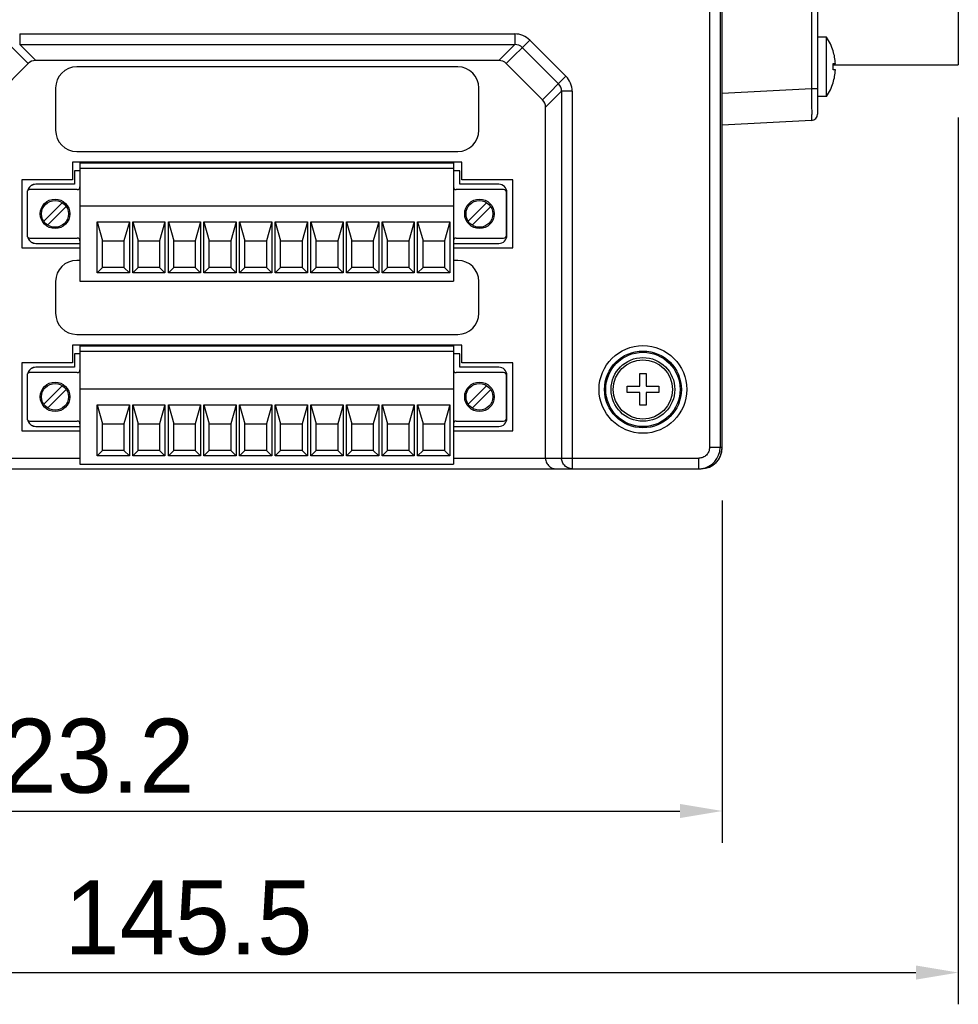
# Model space of a CAD drawing. Header units: millimetres. Extents: x 0 to 841, y 0 to 595.
# Tile 4 of 59: x 287 to 376, y 193 to 286. Entities that reach past the tile are written whole.
import ezdxf

# ---------------------------------------------------------------- set-up
doc = ezdxf.new("R2010")
doc.units = ezdxf.units.MM
doc.header["$LTSCALE"] = 65.395
doc.header["$PDMODE"] = 3
doc.header["$PDSIZE"] = 0.01
doc.layers.get('0').update_dxf_attribs({"linetype": 'CONTINUOUS'})
doc.layers.get('Defpoints').update_dxf_attribs({"linetype": 'CONTINUOUS'})
for name, color, linetype in [('395051010-SHAPE', 7, 'CONTINUOUS'), ('3D-TOPRH-WS-SHAPE', 7, 'CONTINUOUS'), ('BODY_CASE-WS-SHAPE', 7, 'CONTINUOUS'), ('ISO7045-M3X10-4_8-SHAPE', 7, 'CONTINUOUS'), ('SIDE_CASE-WS-RH-SHAPE', 7, 'CONTINUOUS'), ('SRC2A21-26S-SHAPE', 7, 'CONTINUOUS'), ('TB-35_10P_MOLEX395040010-SHAPE', 7, 'CONTINUOUS')]:
    doc.layers.add(name, color=color, linetype=linetype)
doc.styles.get("Standard").update_dxf_attribs({"font": 'GOTHIC.TTF'})
doc.dimstyles.new('WALL', dxfattribs={"dimtxt": 7, "dimasz": 4, "dimexe": 3, "dimexo": 5, "dimgap": 1.5, "dimtad": 1, "dimtoh": 1, "dimdsep": 46, "dimtxsty": 'Standard', "dimcen": 0, "dimadec": 0, "dimazin": 0, "dimtp": 0.001, "dimtm": 0.001, "dimtfac": 1, "dimtofl": 0, "dimtmove": 0, "dimatfit": 3, "dimfxl": 1, "dimtolj": 1, "dimarcsym": 0})

# ---------------------------------------------------------------- blocks, each defined once
blk = doc.blocks.new('*D1')
at = {"color": 0, "lineweight": -2, "transparency": 16777216}
for p, q in [((353.613, 240.305), (353.613, 207.948)), ((230.413, 239.305), (230.413, 207.948)), ((234.413, 210.948), (349.613, 210.948))]:
    blk.add_line(p, q, dxfattribs=at)
at = {"color": 0, "transparency": 16777216}
for points in [[(234.413, 211.615), (234.413, 210.281), (230.413, 210.948)], [(349.613, 211.615), (349.613, 210.281), (353.613, 210.948)]]:
    blk.add_solid(points, dxfattribs=at)
at = {"layer": 'Defpoints', "color": 0, "transparency": 16777216}
for p in [(353.613, 245.305), (230.413, 244.305), (353.613, 210.948)]:
    blk.add_point(p, dxfattribs=at)
at = {"color": 0, "transparency": 16777216, "insert": (292.013, 216.124), "char_height": 7, "attachment_point": 5}
blk.add_mtext('\\A1;123.2', dxfattribs=at)
blk = doc.blocks.new('*D11')
at = {"color": 0, "lineweight": -2, "transparency": 16777216}
for p, q in [((375.913, 276.505), (375.913, 192.674)), ((230.413, 224.031), (230.413, 192.674)), ((234.413, 195.674), (371.913, 195.674))]:
    blk.add_line(p, q, dxfattribs=at)
at = {"color": 0, "transparency": 16777216}
for points in [[(234.413, 196.341), (234.413, 195.007), (230.413, 195.674)], [(371.913, 196.341), (371.913, 195.007), (375.913, 195.674)]]:
    blk.add_solid(points, dxfattribs=at)
at = {"layer": 'Defpoints', "color": 0, "transparency": 16777216}
for p in [(375.913, 281.505), (230.413, 229.031), (375.913, 195.674)]:
    blk.add_point(p, dxfattribs=at)
at = {"color": 0, "transparency": 16777216, "insert": (303.163, 200.85), "char_height": 7, "attachment_point": 5}
blk.add_mtext('\\A1;145.5', dxfattribs=at)

msp = doc.modelspace()

# ---------------------------------------------------------------- linework, layer by layer
at = {"layer": '395051010-SHAPE', "color": 7, "linetype": 'Continuous'}
for p, q in [((292.414, 271.469), (292.414, 270.199)), ((292.909, 271.469), (292.414, 271.469)), ((328.812, 271.469), (328.215, 271.469)), ((328.812, 270.199), (328.812, 271.469)), ((292.414, 270.199), (288.731, 270.199)), ((332.495, 270.199), (328.812, 270.199)), ((333.257, 265.373), (333.257, 269.437)), ((288.731, 264.611), (292.909, 264.611)), ((328.215, 264.611), (332.495, 264.611)), ((292.414, 254.169), (292.414, 252.899)), ((292.909, 254.169), (292.414, 254.169)), ((328.812, 254.169), (328.215, 254.169)), ((328.812, 252.899), (328.812, 254.169)), ((292.414, 252.899), (288.731, 252.899)), ((332.495, 252.899), (328.812, 252.899)), ((333.257, 248.073), (333.257, 252.137)), ((288.731, 247.311), (292.909, 247.311)), ((328.215, 247.311), (332.495, 247.311))]:
    msp.add_line(p, q, dxfattribs=at)
for centre, start, end in [((288.731, 269.437), 90, 157.59746), ((332.495, 269.437), 0, 90), ((332.495, 265.373), 270, 0), ((288.731, 265.373), 202.4149, 270), ((288.731, 252.137), 90, 157.59746), ((332.495, 252.137), 0, 90), ((288.731, 248.073), 202.4149, 270), ((332.495, 248.073), 270, 0)]:
    msp.add_arc(centre, 0.762, start, end, dxfattribs=at)
at = {"layer": '3D-TOPRH-WS-SHAPE', "color": 7, "linetype": 'Continuous'}
for p, q in [((353.587, 245.305), (353.587, 360.281)), ((353.613, 245.305), (353.613, 360.305)), ((352.402, 360.095), (352.402, 245.305)), ((353.401, 360.095), (353.401, 245.305)), ((362.613, 311.578), (362.613, 276.832)), ((362.044, 309.182), (362.044, 279.228)), ((375.913, 307.105), (375.913, 281.505)), ((287.22, 284.416), (287.22, 283.417)), ((287.22, 284.416), (334.006, 284.416)), ((334.006, 284.416), (334.006, 283.417)), ((363.464, 284.105), (362.613, 284.105)), ((363.464, 278.505), (363.464, 284.105)), ((288.026, 281.613), (285.808, 283.831)), ((288.732, 281.905), (287.22, 283.417)), ((287.22, 283.417), (334.006, 283.417)), ((334.006, 283.417), (332.493, 281.905)), ((335.418, 283.831), (333.2, 281.613)), ((334.713, 283.126), (338.134, 279.705)), ((335.418, 283.831), (338.839, 280.41)), ((364.082, 282.805), (364.092, 282.805)), ((288.026, 281.613), (284.605, 278.192)), ((332.493, 281.905), (288.732, 281.905)), ((328.613, 281.305), (292.613, 281.305)), ((336.621, 278.192), (333.2, 281.613)), ((364.082, 281.605), (364.304, 281.605)), ((364.082, 281.505), (375.913, 281.505)), ((338.839, 280.41), (336.621, 278.192)), ((364.304, 281.005), (364.082, 281.005)), ((290.613, 279.305), (290.613, 275.305)), ((330.613, 275.305), (330.613, 279.305)), ((364.092, 279.805), (364.082, 279.805)), ((336.913, 277.485), (338.425, 278.998)), ((339.424, 278.998), (338.425, 278.998)), ((338.425, 278.998), (338.425, 244.305)), ((339.424, 278.998), (339.424, 243.305)), ((362.044, 279.228), (353.613, 278.786)), ((362.613, 279.228), (362.044, 279.228)), ((363.464, 278.505), (362.613, 278.505)), ((336.913, 244.305), (336.913, 277.485)), ((362.044, 276.232), (353.613, 275.79)), ((292.613, 273.305), (328.613, 273.305)), ((292.213, 272.305), (292.213, 270.605)), ((329.013, 272.305), (292.213, 272.305)), ((292.909, 272.231), (292.909, 261.055)), ((292.909, 272.231), (328.215, 272.231)), ((328.215, 272.231), (328.215, 261.055)), ((329.013, 270.605), (329.013, 272.305)), ((292.414, 271.469), (292.414, 270.199)), ((292.909, 271.469), (292.414, 271.469)), ((292.909, 271.723), (328.215, 271.723)), ((328.812, 271.469), (328.215, 271.469)), ((328.812, 270.199), (328.812, 271.469)), ((287.413, 270.605), (287.413, 264.205)), ((292.213, 270.605), (287.413, 270.605)), ((292.414, 270.199), (288.731, 270.199)), ((332.495, 270.199), (328.812, 270.199)), ((333.813, 270.605), (329.013, 270.605)), ((333.813, 264.205), (333.813, 270.605)), ((287.918, 269.437), (287.918, 265.373)), ((292.655, 269.691), (288.172, 269.691)), ((332.952, 269.691), (328.469, 269.691)), ((333.206, 265.373), (333.206, 269.437)), ((333.257, 265.373), (333.257, 269.437)), ((291.26, 268.464), (289.5, 266.705)), ((289.859, 266.345), (291.619, 268.105)), ((292.909, 268.167), (328.215, 268.167)), ((331.366, 268.464), (329.607, 266.705)), ((329.966, 266.345), (331.726, 268.105)), ((294.535, 266.643), (295.043, 264.865)), ((294.535, 261.817), (294.535, 266.643)), ((294.535, 266.643), (297.583, 266.643)), ((297.583, 266.643), (297.075, 264.865)), ((297.583, 266.643), (297.583, 261.817)), ((297.9, 261.817), (297.9, 266.643)), ((297.9, 266.643), (300.948, 266.643)), ((297.9, 266.643), (298.408, 264.865)), ((300.948, 266.643), (300.44, 264.865)), ((300.948, 266.643), (300.948, 261.817)), ((301.266, 261.817), (301.266, 266.643)), ((301.266, 266.643), (304.314, 266.643)), ((301.266, 266.643), (301.774, 264.865)), ((304.314, 266.643), (303.806, 264.865)), ((304.314, 266.643), (304.314, 261.817)), ((304.631, 266.643), (307.679, 266.643)), ((304.631, 266.643), (305.139, 264.865)), ((304.631, 261.817), (304.631, 266.643)), ((307.679, 266.643), (307.171, 264.865)), ((307.679, 266.643), (307.679, 261.817)), ((307.997, 266.643), (311.045, 266.643)), ((307.997, 266.643), (308.505, 264.865)), ((307.997, 261.817), (307.997, 266.643)), ((311.045, 266.643), (310.537, 264.865)), ((311.045, 266.643), (311.045, 261.817)), ((311.362, 266.643), (314.41, 266.643)), ((311.362, 261.817), (311.362, 266.643)), ((311.362, 266.643), (311.87, 264.865)), ((314.41, 266.643), (313.902, 264.865)), ((314.41, 266.643), (314.41, 261.817)), ((314.728, 266.643), (317.776, 266.643)), ((314.728, 261.817), (314.728, 266.643)), ((314.728, 266.643), (315.236, 264.865)), ((317.776, 266.643), (317.268, 264.865)), ((317.776, 266.643), (317.776, 261.817)), ((318.093, 266.643), (321.141, 266.643)), ((318.093, 266.643), (318.601, 264.865)), ((318.093, 261.817), (318.093, 266.643)), ((321.141, 266.643), (320.633, 264.865)), ((321.141, 266.643), (321.141, 261.817)), ((321.459, 266.643), (324.507, 266.643)), ((321.459, 266.643), (321.967, 264.865)), ((321.459, 261.817), (321.459, 266.643)), ((324.507, 266.643), (323.999, 264.865)), ((324.507, 266.643), (324.507, 261.817)), ((324.824, 266.643), (327.872, 266.643)), ((324.824, 261.817), (324.824, 266.643)), ((324.824, 266.643), (325.332, 264.865)), ((327.872, 266.643), (327.364, 264.865)), ((327.872, 266.643), (327.872, 261.817)), ((288.172, 265.119), (292.655, 265.119)), ((288.731, 264.611), (292.909, 264.611)), ((295.043, 262.325), (295.043, 264.865)), ((295.043, 264.865), (297.075, 264.865)), ((297.075, 264.865), (297.075, 262.325)), ((298.408, 262.325), (298.408, 264.865)), ((298.408, 264.865), (300.44, 264.865)), ((300.44, 264.865), (300.44, 262.325)), ((301.774, 262.325), (301.774, 264.865)), ((301.774, 264.865), (303.806, 264.865)), ((303.806, 264.865), (303.806, 262.325)), ((305.139, 264.865), (307.171, 264.865)), ((305.139, 262.325), (305.139, 264.865)), ((307.171, 264.865), (307.171, 262.325)), ((308.505, 264.865), (310.537, 264.865)), ((308.505, 262.325), (308.505, 264.865)), ((310.537, 264.865), (310.537, 262.325)), ((311.87, 264.865), (313.902, 264.865)), ((311.87, 262.325), (311.87, 264.865)), ((313.902, 264.865), (313.902, 262.325)), ((315.236, 264.865), (317.268, 264.865)), ((315.236, 262.325), (315.236, 264.865)), ((317.268, 264.865), (317.268, 262.325)), ((318.601, 264.865), (320.633, 264.865)), ((318.601, 262.325), (318.601, 264.865)), ((320.633, 264.865), (320.633, 262.325)), ((321.967, 264.865), (323.999, 264.865)), ((321.967, 262.325), (321.967, 264.865)), ((323.999, 264.865), (323.999, 262.325)), ((325.332, 264.865), (327.364, 264.865)), ((325.332, 262.325), (325.332, 264.865)), ((327.364, 264.865), (327.364, 262.325)), ((328.215, 264.611), (332.495, 264.611)), ((328.469, 265.119), (332.952, 265.119)), ((287.413, 264.205), (292.909, 264.205)), ((328.215, 264.205), (333.813, 264.205)), ((292.909, 263.005), (292.613, 263.005)), ((328.613, 263.005), (328.215, 263.005)), ((294.535, 261.817), (295.043, 262.325)), ((297.583, 261.817), (294.535, 261.817)), ((297.075, 262.325), (295.043, 262.325)), ((297.583, 261.817), (297.075, 262.325)), ((297.9, 261.817), (298.408, 262.325)), ((300.948, 261.817), (297.9, 261.817)), ((300.44, 262.325), (298.408, 262.325)), ((300.948, 261.817), (300.44, 262.325)), ((301.266, 261.817), (301.774, 262.325)), ((304.314, 261.817), (301.266, 261.817)), ((303.806, 262.325), (301.774, 262.325)), ((304.314, 261.817), (303.806, 262.325)), ((304.631, 261.817), (305.139, 262.325)), ((307.679, 261.817), (304.631, 261.817)), ((307.171, 262.325), (305.139, 262.325)), ((307.679, 261.817), (307.171, 262.325)), ((307.997, 261.817), (308.505, 262.325)), ((311.045, 261.817), (307.997, 261.817)), ((310.537, 262.325), (308.505, 262.325)), ((311.045, 261.817), (310.537, 262.325)), ((311.362, 261.817), (311.87, 262.325)), ((314.41, 261.817), (311.362, 261.817)), ((313.902, 262.325), (311.87, 262.325)), ((314.41, 261.817), (313.902, 262.325)), ((314.728, 261.817), (315.236, 262.325)), ((317.776, 261.817), (314.728, 261.817)), ((317.268, 262.325), (315.236, 262.325)), ((317.776, 261.817), (317.268, 262.325)), ((318.093, 261.817), (318.601, 262.325)), ((321.141, 261.817), (318.093, 261.817)), ((320.633, 262.325), (318.601, 262.325)), ((321.141, 261.817), (320.633, 262.325)), ((321.459, 261.817), (321.967, 262.325)), ((324.507, 261.817), (321.459, 261.817)), ((323.999, 262.325), (321.967, 262.325)), ((324.507, 261.817), (323.999, 262.325)), ((324.824, 261.817), (325.332, 262.325)), ((327.872, 261.817), (324.824, 261.817)), ((327.364, 262.325), (325.332, 262.325)), ((327.872, 261.817), (327.364, 262.325)), ((290.613, 261.005), (290.613, 258.005)), ((292.909, 261.055), (328.215, 261.055)), ((330.613, 258.005), (330.613, 261.005)), ((292.613, 256.005), (328.613, 256.005)), ((292.213, 255.005), (292.213, 253.305)), ((329.013, 255.005), (292.213, 255.005)), ((292.414, 254.169), (292.414, 252.899)), ((292.909, 254.169), (292.414, 254.169)), ((292.909, 254.931), (292.909, 243.755)), ((292.909, 254.931), (328.215, 254.931)), ((292.909, 254.423), (328.215, 254.423)), ((328.215, 254.931), (328.215, 243.755)), ((328.812, 254.169), (328.215, 254.169)), ((328.812, 252.899), (328.812, 254.169)), ((329.013, 253.305), (329.013, 255.005)), ((287.413, 253.305), (287.413, 246.905)), ((292.213, 253.305), (287.413, 253.305)), ((333.813, 253.305), (329.013, 253.305)), ((333.813, 246.905), (333.813, 253.305)), ((292.655, 252.391), (288.172, 252.391)), ((292.414, 252.899), (288.731, 252.899)), ((332.952, 252.391), (328.469, 252.391)), ((332.495, 252.899), (328.812, 252.899)), ((345.813, 252.305), (346.413, 252.305)), ((345.813, 251.105), (345.813, 252.305)), ((346.413, 252.305), (346.413, 251.105)), ((287.918, 252.137), (287.918, 248.073)), ((333.206, 248.073), (333.206, 252.137)), ((333.257, 248.073), (333.257, 252.137)), ((291.26, 251.164), (289.5, 249.405)), ((289.859, 249.045), (291.619, 250.805)), ((292.909, 250.867), (328.215, 250.867)), ((331.366, 251.164), (329.607, 249.405)), ((329.966, 249.045), (331.726, 250.805)), ((344.613, 251.105), (345.813, 251.105)), ((344.613, 250.505), (344.613, 251.105)), ((345.813, 250.505), (344.613, 250.505)), ((345.813, 249.305), (345.813, 250.505)), ((346.413, 251.105), (347.613, 251.105)), ((347.613, 250.505), (346.413, 250.505)), ((346.413, 250.505), (346.413, 249.305)), ((347.613, 251.105), (347.613, 250.505)), ((294.535, 249.343), (297.583, 249.343)), ((294.535, 249.343), (295.043, 247.565)), ((294.535, 244.517), (294.535, 249.343)), ((297.583, 249.343), (297.075, 247.565)), ((297.583, 249.343), (297.583, 244.517)), ((297.9, 249.343), (300.948, 249.343)), ((297.9, 249.343), (298.408, 247.565)), ((297.9, 244.517), (297.9, 249.343)), ((300.948, 249.343), (300.44, 247.565)), ((300.948, 249.343), (300.948, 244.517)), ((301.266, 249.343), (304.314, 249.343)), ((301.266, 244.517), (301.266, 249.343)), ((301.266, 249.343), (301.774, 247.565)), ((304.314, 249.343), (303.806, 247.565)), ((304.314, 249.343), (304.314, 244.517)), ((304.631, 249.343), (307.679, 249.343)), ((304.631, 249.343), (305.139, 247.565)), ((304.631, 244.517), (304.631, 249.343)), ((307.679, 249.343), (307.171, 247.565)), ((307.679, 249.343), (307.679, 244.517)), ((307.997, 249.343), (311.045, 249.343)), ((307.997, 249.343), (308.505, 247.565)), ((307.997, 244.517), (307.997, 249.343)), ((311.045, 249.343), (310.537, 247.565)), ((311.045, 249.343), (311.045, 244.517)), ((311.362, 249.343), (314.41, 249.343)), ((311.362, 249.343), (311.87, 247.565)), ((311.362, 244.517), (311.362, 249.343)), ((314.41, 249.343), (313.902, 247.565)), ((314.41, 249.343), (314.41, 244.517)), ((314.728, 249.343), (317.776, 249.343)), ((314.728, 244.517), (314.728, 249.343)), ((314.728, 249.343), (315.236, 247.565)), ((317.776, 249.343), (317.268, 247.565)), ((317.776, 249.343), (317.776, 244.517)), ((318.093, 249.343), (321.141, 249.343)), ((318.093, 249.343), (318.601, 247.565)), ((318.093, 244.517), (318.093, 249.343)), ((321.141, 249.343), (320.633, 247.565)), ((321.141, 249.343), (321.141, 244.517)), ((321.459, 249.343), (324.507, 249.343)), ((321.459, 249.343), (321.967, 247.565)), ((321.459, 244.517), (321.459, 249.343)), ((324.507, 249.343), (323.999, 247.565)), ((324.507, 249.343), (324.507, 244.517)), ((324.824, 249.343), (327.872, 249.343)), ((324.824, 249.343), (325.332, 247.565)), ((324.824, 244.517), (324.824, 249.343)), ((327.872, 249.343), (327.364, 247.565)), ((327.872, 249.343), (327.872, 244.517)), ((346.413, 249.305), (345.813, 249.305)), ((288.172, 247.819), (292.655, 247.819)), ((328.469, 247.819), (332.952, 247.819)), ((287.413, 246.905), (292.909, 246.905)), ((288.731, 247.311), (292.909, 247.311)), ((295.043, 247.565), (297.075, 247.565)), ((295.043, 245.025), (295.043, 247.565)), ((297.075, 247.565), (297.075, 245.025)), ((298.408, 247.565), (300.44, 247.565)), ((298.408, 245.025), (298.408, 247.565)), ((300.44, 247.565), (300.44, 245.025)), ((301.774, 247.565), (303.806, 247.565)), ((301.774, 245.025), (301.774, 247.565)), ((303.806, 247.565), (303.806, 245.025)), ((305.139, 247.565), (307.171, 247.565)), ((305.139, 245.025), (305.139, 247.565)), ((307.171, 247.565), (307.171, 245.025)), ((308.505, 247.565), (310.537, 247.565)), ((308.505, 245.025), (308.505, 247.565)), ((310.537, 247.565), (310.537, 245.025)), ((311.87, 247.565), (313.902, 247.565)), ((311.87, 245.025), (311.87, 247.565)), ((313.902, 247.565), (313.902, 245.025)), ((315.236, 247.565), (317.268, 247.565)), ((315.236, 245.025), (315.236, 247.565)), ((317.268, 247.565), (317.268, 245.025)), ((318.601, 247.565), (320.633, 247.565)), ((318.601, 245.025), (318.601, 247.565)), ((320.633, 247.565), (320.633, 245.025)), ((321.967, 247.565), (323.999, 247.565)), ((321.967, 245.025), (321.967, 247.565)), ((323.999, 247.565), (323.999, 245.025)), ((325.332, 247.565), (327.364, 247.565)), ((325.332, 245.025), (325.332, 247.565)), ((327.364, 247.565), (327.364, 245.025)), ((328.215, 247.311), (332.495, 247.311)), ((328.215, 246.905), (333.813, 246.905)), ((294.535, 244.517), (295.043, 245.025)), ((297.075, 245.025), (295.043, 245.025)), ((297.583, 244.517), (297.075, 245.025)), ((297.9, 244.517), (298.408, 245.025)), ((300.44, 245.025), (298.408, 245.025)), ((300.948, 244.517), (300.44, 245.025)), ((301.266, 244.517), (301.774, 245.025)), ((303.806, 245.025), (301.774, 245.025)), ((304.314, 244.517), (303.806, 245.025)), ((304.631, 244.517), (305.139, 245.025)), ((307.171, 245.025), (305.139, 245.025)), ((307.679, 244.517), (307.171, 245.025)), ((307.997, 244.517), (308.505, 245.025)), ((310.537, 245.025), (308.505, 245.025)), ((311.045, 244.517), (310.537, 245.025)), ((311.362, 244.517), (311.87, 245.025)), ((313.902, 245.025), (311.87, 245.025)), ((314.41, 244.517), (313.902, 245.025)), ((314.728, 244.517), (315.236, 245.025)), ((317.268, 245.025), (315.236, 245.025)), ((317.776, 244.517), (317.268, 245.025)), ((318.093, 244.517), (318.601, 245.025)), ((320.633, 245.025), (318.601, 245.025)), ((321.141, 244.517), (320.633, 245.025)), ((321.459, 244.517), (321.967, 245.025)), ((323.999, 245.025), (321.967, 245.025)), ((324.507, 244.517), (323.999, 245.025)), ((324.824, 244.517), (325.332, 245.025)), ((327.364, 245.025), (325.332, 245.025)), ((327.872, 244.517), (327.364, 245.025)), ((353.587, 245.305), (352.402, 245.305)), ((276.233, 244.305), (292.909, 244.305)), ((297.583, 244.517), (294.535, 244.517)), ((300.948, 244.517), (297.9, 244.517)), ((304.314, 244.517), (301.266, 244.517)), ((307.679, 244.517), (304.631, 244.517)), ((311.045, 244.517), (307.997, 244.517)), ((314.41, 244.517), (311.362, 244.517)), ((317.776, 244.517), (314.728, 244.517)), ((321.141, 244.517), (318.093, 244.517)), ((324.507, 244.517), (321.459, 244.517)), ((327.872, 244.517), (324.824, 244.517)), ((328.215, 244.305), (351.401, 244.305)), ((351.401, 243.305), (351.401, 244.305)), ((276.233, 243.305), (351.613, 243.305)), ((292.909, 243.755), (328.215, 243.755))]:
    msp.add_line(p, q, dxfattribs=at)
for centre, radius in [((290.56, 267.405), 1.397), ((290.56, 267.405), 1.27), ((330.666, 267.405), 1.397), ((330.666, 267.405), 1.27), ((346.113, 250.805), 4.144), ((346.113, 250.805), 3.631), ((346.113, 250.805), 3.513), ((346.113, 250.805), 3.013), ((346.113, 250.805), 2.8), ((290.56, 250.105), 1.397), ((290.56, 250.105), 1.27), ((330.666, 250.105), 1.397), ((330.666, 250.105), 1.27)]:
    msp.add_circle(centre, radius, dxfattribs=at)
for centre, radius, start, end in [((334.006, 282.418), 1.997, 45.01302, 90.01944), ((359.322, 281.305), 5, 17.4576, 34.0558), ((334.009, 282.421), 0.996, 45.03928, 90.21446), ((359.322, 281.305), 4.991, 3.44603, 17.49013), ((292.613, 279.305), 2, 90, 180), ((328.613, 279.305), 2, 0, 90), ((359.322, 281.305), 4.77, 356.39388, 3.60612), ((337.426, 278.998), 1.997, 359.98057, 44.98697), ((359.322, 281.305), 4.991, 342.50987, 356.55397), ((337.429, 279.001), 0.996, 359.78555, 44.96088), ((359.322, 281.305), 5, 325.9442, 342.5424), ((362.013, 276.832), 0.6, 273, 0), ((292.613, 275.305), 2, 180, 270), ((328.613, 275.305), 2, 270, 0), ((288.731, 269.437), 0.762, 90, 165.1877), ((332.495, 269.437), 0.762, 0, 90), ((288.172, 269.437), 0.254, 90, 180), ((292.655, 269.945), 0.254, 270, 0), ((328.469, 269.945), 0.254, 180, 270), ((332.952, 269.437), 0.254, 0, 90), ((288.172, 265.373), 0.254, 180, 270), ((332.495, 265.373), 0.762, 270, 0), ((332.952, 265.373), 0.254, 270, 0), ((288.731, 265.373), 0.762, 194.81448, 270), ((292.655, 264.865), 0.254, 0, 90), ((328.469, 264.865), 0.254, 90, 180), ((292.613, 261.005), 2, 90, 180), ((328.613, 261.005), 2, 0, 90), ((292.613, 258.005), 2, 180, 270), ((328.613, 258.005), 2, 270, 0), ((288.172, 252.137), 0.254, 90, 180), ((288.731, 252.137), 0.762, 90, 165.1877), ((292.655, 252.645), 0.254, 270, 0), ((328.469, 252.645), 0.254, 180, 270), ((332.495, 252.137), 0.762, 0, 90), ((332.952, 252.137), 0.254, 0, 90), ((288.172, 248.073), 0.254, 180, 270), ((288.731, 248.073), 0.762, 194.81448, 270), ((292.655, 247.565), 0.254, 0, 90), ((328.469, 247.565), 0.254, 90, 180), ((332.495, 248.073), 0.762, 270, 0), ((332.952, 248.073), 0.254, 270, 0), ((351.613, 245.305), 2, 270, 0), ((351.401, 245.305), 2, 277.20006, 0.00092), ((351.4, 245.307), 2.002, 270.01391, 277.21006)]:
    msp.add_arc(centre, radius, start, end, dxfattribs=at)
for centre, major_axis, ratio, start_param, end_param in [((288.735, 280.904), (-0.709, 0.709), 0.997265, -0.784029, 0), ((332.491, 280.904), (-0.709, -0.709), 0.997265, 3.141593, 3.925621), ((335.912, 277.483), (0.709, 0.709), 0.997265, -0.784029, 0), ((351.584, 245.305), (2.003, 0), 0.99863, -1.570796, 0)]:
    msp.add_ellipse(centre, major_axis=major_axis, ratio=ratio, start_param=start_param, end_param=end_param, dxfattribs=at)
for points, knots in [([(362.044, 279.228), (362.046, 279.033), (362.05, 278.651), (362.054, 278.097), (362.056, 277.658), (362.057, 277.334), (362.057, 277.117), (362.057, 276.92), (362.057, 276.746), (362.056, 276.595), (362.054, 276.47), (362.053, 276.382), (362.051, 276.325), (362.05, 276.292), (362.049, 276.268), (362.048, 276.248), (362.046, 276.24), (362.046, 276.232), (362.044, 276.232)], [0, 0, 0, 0, 0.195037, 0.382571, 0.555412, 0.634214, 0.70691, 0.772792, 0.831238, 0.881675, 0.923632, 0.956694, 0.969795, 0.980564, 0.988972, 0.995009, 0.998671, 1, 1, 1, 1]), ([(352.402, 245.305), (352.402, 245.175), (352.35, 244.912), (352.127, 244.579), (351.794, 244.357), (351.531, 244.305), (351.401, 244.305)], [0, 0, 0, 0, 0.24997, 0.499917, 0.749888, 1, 1, 1, 1]), ([(336.913, 244.305), (336.913, 244.154), (336.975, 243.868), (337.217, 243.538), (337.527, 243.346), (337.753, 243.305), (337.862, 243.305)], [0, 0, 0, 0, 0.297107, 0.55729, 0.786113, 1, 1, 1, 1]), ([(339.424, 243.305), (339.294, 243.305), (339.031, 243.357), (338.699, 243.58), (338.477, 243.912), (338.425, 244.175), (338.425, 244.305)], [0, 0, 0, 0, 0.249853, 0.499771, 0.749821, 1, 1, 1, 1])]:
    msp.add_open_spline(points, degree=3, knots=knots, dxfattribs=at)
at = {"layer": 'BODY_CASE-WS-SHAPE', "color": 7, "linetype": 'Continuous'}
for p, q in [((353.613, 245.305), (353.613, 360.305)), ((362.613, 311.578), (362.613, 276.832)), ((362.044, 309.182), (362.044, 279.228)), ((362.044, 279.228), (353.613, 278.786)), ((362.613, 279.228), (362.044, 279.228)), ((362.044, 276.232), (353.613, 275.79)), ((351.584, 243.305), (351.613, 243.305))]:
    msp.add_line(p, q, dxfattribs=at)
for centre, radius, start, end in [((362.013, 276.832), 0.6, 273, 360), ((351.613, 245.305), 2, 270, 0)]:
    msp.add_arc(centre, radius, start, end, dxfattribs=at)
msp.add_open_spline([(362.044, 279.228), (362.046, 279.033), (362.05, 278.651), (362.054, 278.097), (362.056, 277.658), (362.057, 277.334), (362.057, 277.117), (362.057, 276.92), (362.057, 276.746), (362.056, 276.595), (362.054, 276.47), (362.053, 276.382), (362.051, 276.325), (362.05, 276.292), (362.049, 276.268), (362.048, 276.248), (362.046, 276.24), (362.046, 276.232), (362.044, 276.232)], degree=3, knots=[0, 0, 0, 0, 0.195037, 0.382571, 0.555412, 0.634214, 0.70691, 0.772792, 0.831238, 0.881675, 0.923632, 0.956694, 0.969795, 0.980564, 0.988972, 0.995009, 0.998671, 1, 1, 1, 1], dxfattribs=at)
at = {"layer": 'ISO7045-M3X10-4_8-SHAPE', "color": 7, "linetype": 'Continuous'}
for p, q in [((363.464, 284.105), (362.613, 284.105)), ((363.464, 278.505), (363.464, 284.105)), ((364.082, 282.805), (364.092, 282.805)), ((364.082, 281.605), (364.304, 281.605)), ((364.304, 281.005), (364.082, 281.005)), ((364.092, 279.805), (364.082, 279.805)), ((363.464, 278.505), (362.613, 278.505)), ((345.813, 252.305), (346.413, 252.305)), ((345.813, 251.105), (345.813, 252.305)), ((346.413, 252.305), (346.413, 251.105)), ((344.613, 251.105), (345.813, 251.105)), ((344.613, 250.505), (344.613, 251.105)), ((345.813, 250.505), (344.613, 250.505)), ((345.813, 249.305), (345.813, 250.505)), ((346.413, 251.105), (347.613, 251.105)), ((347.613, 250.505), (346.413, 250.505)), ((346.413, 250.505), (346.413, 249.305)), ((347.613, 251.105), (347.613, 250.505)), ((346.413, 249.305), (345.813, 249.305))]:
    msp.add_line(p, q, dxfattribs=at)
msp.add_circle((346.113, 250.805), 2.8, dxfattribs=at)
for radius, start, end in [(5, 17.4576, 34.0558), (4.991, 3.44603, 17.49013), (4.77, 356.39388, 3.60612), (4.991, 342.50987, 356.55397), (5, 325.9442, 342.5424)]:
    msp.add_arc((359.322, 281.305), radius, start, end, dxfattribs=at)
at = {"layer": 'SIDE_CASE-WS-RH-SHAPE', "color": 7, "linetype": 'Continuous'}
for p, q in [((353.587, 245.305), (353.587, 360.281)), ((352.402, 360.095), (352.402, 245.305)), ((353.401, 360.095), (353.401, 245.305)), ((287.22, 284.416), (287.22, 283.417)), ((287.22, 284.416), (334.006, 284.416)), ((334.006, 284.416), (334.006, 283.417)), ((288.026, 281.613), (285.808, 283.831)), ((288.732, 281.905), (287.22, 283.417)), ((287.22, 283.417), (334.006, 283.417)), ((334.006, 283.417), (332.493, 281.905)), ((335.418, 283.831), (333.2, 281.613)), ((334.713, 283.126), (338.134, 279.705)), ((335.418, 283.831), (338.839, 280.41)), ((288.026, 281.613), (284.605, 278.192)), ((332.493, 281.905), (288.732, 281.905)), ((328.613, 281.305), (292.613, 281.305)), ((336.621, 278.192), (333.2, 281.613)), ((338.839, 280.41), (336.621, 278.192)), ((290.613, 279.305), (290.613, 275.305)), ((330.613, 275.305), (330.613, 279.305)), ((336.913, 277.485), (338.425, 278.998)), ((339.424, 278.998), (338.425, 278.998)), ((338.425, 278.998), (338.425, 244.305)), ((339.424, 278.998), (339.424, 243.305)), ((336.913, 244.305), (336.913, 277.485)), ((292.613, 273.305), (328.613, 273.305)), ((292.213, 272.305), (292.213, 270.605)), ((329.013, 272.305), (292.213, 272.305)), ((329.013, 270.605), (329.013, 272.305)), ((287.413, 270.605), (287.413, 264.205)), ((292.213, 270.605), (287.413, 270.605)), ((333.813, 270.605), (329.013, 270.605)), ((333.813, 264.205), (333.813, 270.605)), ((287.413, 264.205), (292.909, 264.205)), ((328.215, 264.205), (333.813, 264.205)), ((292.909, 263.005), (292.613, 263.005)), ((328.613, 263.005), (328.215, 263.005)), ((290.613, 261.005), (290.613, 258.005)), ((330.613, 258.005), (330.613, 261.005)), ((292.613, 256.005), (328.613, 256.005)), ((292.213, 255.005), (292.213, 253.305)), ((329.013, 255.005), (292.213, 255.005)), ((329.013, 253.305), (329.013, 255.005)), ((287.413, 253.305), (287.413, 246.905)), ((292.213, 253.305), (287.413, 253.305)), ((333.813, 253.305), (329.013, 253.305)), ((333.813, 246.905), (333.813, 253.305)), ((287.413, 246.905), (292.909, 246.905)), ((328.215, 246.905), (333.813, 246.905)), ((353.587, 245.305), (352.402, 245.305)), ((276.233, 244.305), (292.909, 244.305)), ((328.215, 244.305), (351.401, 244.305)), ((351.401, 243.305), (351.401, 244.305)), ((276.233, 243.305), (351.584, 243.305))]:
    msp.add_line(p, q, dxfattribs=at)
for radius in [4.144, 3.631, 3.513, 3.013]:
    msp.add_circle((346.113, 250.805), radius, dxfattribs=at)
for centre, radius, start, end in [((334.006, 282.418), 1.997, 45.01302, 90.01944), ((334.009, 282.421), 0.996, 45.03928, 90.21446), ((292.613, 279.305), 2, 90, 180), ((328.613, 279.305), 2, 0, 90), ((337.426, 278.998), 1.997, 359.98057, 44.98697), ((337.429, 279.001), 0.996, 359.78555, 44.96088), ((292.613, 275.305), 2, 180, 270), ((328.613, 275.305), 2, 270, 0), ((292.613, 261.005), 2, 90, 180), ((328.613, 261.005), 2, 0, 90), ((292.613, 258.005), 2, 180, 270), ((328.613, 258.005), 2, 270, 0), ((351.401, 245.305), 2, 277.20006, 0.00092), ((351.4, 245.307), 2.002, 270.01391, 277.21006)]:
    msp.add_arc(centre, radius, start, end, dxfattribs=at)
for centre, major_axis, ratio, start_param, end_param in [((288.735, 280.904), (-0.709, 0.709), 0.997265, -0.784029, 0), ((332.491, 280.904), (-0.709, -0.709), 0.997265, 3.141593, 3.925621), ((335.912, 277.483), (0.709, 0.709), 0.997265, -0.784029, 0), ((351.584, 245.305), (2.003, 0), 0.99863, -1.570796, 0)]:
    msp.add_ellipse(centre, major_axis=major_axis, ratio=ratio, start_param=start_param, end_param=end_param, dxfattribs=at)
for points, knots in [([(352.402, 245.305), (352.402, 245.175), (352.35, 244.912), (352.127, 244.579), (351.794, 244.357), (351.531, 244.305), (351.401, 244.305)], [0, 0, 0, 0, 0.24997, 0.499917, 0.749888, 1, 1, 1, 1]), ([(336.913, 244.305), (336.913, 244.154), (336.975, 243.868), (337.217, 243.538), (337.527, 243.346), (337.753, 243.305), (337.862, 243.305)], [0, 0, 0, 0, 0.297107, 0.55729, 0.786113, 1, 1, 1, 1]), ([(339.424, 243.305), (339.294, 243.305), (339.031, 243.357), (338.699, 243.58), (338.477, 243.912), (338.425, 244.175), (338.425, 244.305)], [0, 0, 0, 0, 0.249853, 0.499771, 0.749821, 1, 1, 1, 1])]:
    msp.add_open_spline(points, degree=3, knots=knots, dxfattribs=at)
at = {"layer": 'SRC2A21-26S-SHAPE', "color": 7, "linetype": 'Continuous'}
for p in [(375.913, 307.105), (364.082, 281.505)]:
    msp.add_line(p, (375.913, 281.505), dxfattribs=at)
at = {"layer": 'TB-35_10P_MOLEX395040010-SHAPE', "color": 7, "linetype": 'Continuous'}
for p, q in [((292.909, 272.231), (292.909, 261.055)), ((292.909, 272.231), (328.215, 272.231)), ((328.215, 272.231), (328.215, 261.055)), ((292.909, 271.723), (328.215, 271.723)), ((287.918, 269.437), (287.918, 265.373)), ((292.655, 269.691), (288.172, 269.691)), ((332.952, 269.691), (328.469, 269.691)), ((333.206, 265.373), (333.206, 269.437)), ((291.26, 268.464), (289.5, 266.705)), ((289.859, 266.345), (291.619, 268.105)), ((292.909, 268.167), (328.215, 268.167)), ((331.366, 268.464), (329.607, 266.705)), ((329.966, 266.345), (331.726, 268.105)), ((294.535, 266.643), (295.043, 264.865)), ((294.535, 261.817), (294.535, 266.643)), ((294.535, 266.643), (297.583, 266.643)), ((297.583, 266.643), (297.075, 264.865)), ((297.583, 266.643), (297.583, 261.817)), ((297.9, 261.817), (297.9, 266.643)), ((297.9, 266.643), (300.948, 266.643)), ((297.9, 266.643), (298.408, 264.865)), ((300.948, 266.643), (300.44, 264.865)), ((300.948, 266.643), (300.948, 261.817)), ((301.266, 261.817), (301.266, 266.643)), ((301.266, 266.643), (304.314, 266.643)), ((301.266, 266.643), (301.774, 264.865)), ((304.314, 266.643), (303.806, 264.865)), ((304.314, 266.643), (304.314, 261.817)), ((304.631, 266.643), (307.679, 266.643)), ((304.631, 266.643), (305.139, 264.865)), ((304.631, 261.817), (304.631, 266.643)), ((307.679, 266.643), (307.171, 264.865)), ((307.679, 266.643), (307.679, 261.817)), ((307.997, 266.643), (311.045, 266.643)), ((307.997, 266.643), (308.505, 264.865)), ((307.997, 261.817), (307.997, 266.643)), ((311.045, 266.643), (310.537, 264.865)), ((311.045, 266.643), (311.045, 261.817)), ((311.362, 266.643), (314.41, 266.643)), ((311.362, 261.817), (311.362, 266.643)), ((311.362, 266.643), (311.87, 264.865)), ((314.41, 266.643), (313.902, 264.865)), ((314.41, 266.643), (314.41, 261.817)), ((314.728, 266.643), (317.776, 266.643)), ((314.728, 261.817), (314.728, 266.643)), ((314.728, 266.643), (315.236, 264.865)), ((317.776, 266.643), (317.268, 264.865)), ((317.776, 266.643), (317.776, 261.817)), ((318.093, 266.643), (321.141, 266.643)), ((318.093, 266.643), (318.601, 264.865)), ((318.093, 261.817), (318.093, 266.643)), ((321.141, 266.643), (320.633, 264.865)), ((321.141, 266.643), (321.141, 261.817)), ((321.459, 266.643), (324.507, 266.643)), ((321.459, 266.643), (321.967, 264.865)), ((321.459, 261.817), (321.459, 266.643)), ((324.507, 266.643), (323.999, 264.865)), ((324.507, 266.643), (324.507, 261.817)), ((324.824, 266.643), (327.872, 266.643)), ((324.824, 261.817), (324.824, 266.643)), ((324.824, 266.643), (325.332, 264.865)), ((327.872, 266.643), (327.364, 264.865)), ((327.872, 266.643), (327.872, 261.817)), ((288.172, 265.119), (292.655, 265.119)), ((295.043, 262.325), (295.043, 264.865)), ((295.043, 264.865), (297.075, 264.865)), ((297.075, 264.865), (297.075, 262.325)), ((298.408, 262.325), (298.408, 264.865)), ((298.408, 264.865), (300.44, 264.865)), ((300.44, 264.865), (300.44, 262.325)), ((301.774, 262.325), (301.774, 264.865)), ((301.774, 264.865), (303.806, 264.865)), ((303.806, 264.865), (303.806, 262.325)), ((305.139, 264.865), (307.171, 264.865)), ((305.139, 262.325), (305.139, 264.865)), ((307.171, 264.865), (307.171, 262.325)), ((308.505, 264.865), (310.537, 264.865)), ((308.505, 262.325), (308.505, 264.865)), ((310.537, 264.865), (310.537, 262.325)), ((311.87, 264.865), (313.902, 264.865)), ((311.87, 262.325), (311.87, 264.865)), ((313.902, 264.865), (313.902, 262.325)), ((315.236, 264.865), (317.268, 264.865)), ((315.236, 262.325), (315.236, 264.865)), ((317.268, 264.865), (317.268, 262.325)), ((318.601, 264.865), (320.633, 264.865)), ((318.601, 262.325), (318.601, 264.865)), ((320.633, 264.865), (320.633, 262.325)), ((321.967, 264.865), (323.999, 264.865)), ((321.967, 262.325), (321.967, 264.865)), ((323.999, 264.865), (323.999, 262.325)), ((325.332, 264.865), (327.364, 264.865)), ((325.332, 262.325), (325.332, 264.865)), ((327.364, 264.865), (327.364, 262.325)), ((328.469, 265.119), (332.952, 265.119)), ((294.535, 261.817), (295.043, 262.325)), ((297.583, 261.817), (294.535, 261.817)), ((297.075, 262.325), (295.043, 262.325)), ((297.583, 261.817), (297.075, 262.325)), ((297.9, 261.817), (298.408, 262.325)), ((300.948, 261.817), (297.9, 261.817)), ((300.44, 262.325), (298.408, 262.325)), ((300.948, 261.817), (300.44, 262.325)), ((301.266, 261.817), (301.774, 262.325)), ((304.314, 261.817), (301.266, 261.817)), ((303.806, 262.325), (301.774, 262.325)), ((304.314, 261.817), (303.806, 262.325)), ((304.631, 261.817), (305.139, 262.325)), ((307.679, 261.817), (304.631, 261.817)), ((307.171, 262.325), (305.139, 262.325)), ((307.679, 261.817), (307.171, 262.325)), ((307.997, 261.817), (308.505, 262.325)), ((311.045, 261.817), (307.997, 261.817)), ((310.537, 262.325), (308.505, 262.325)), ((311.045, 261.817), (310.537, 262.325)), ((311.362, 261.817), (311.87, 262.325)), ((314.41, 261.817), (311.362, 261.817)), ((313.902, 262.325), (311.87, 262.325)), ((314.41, 261.817), (313.902, 262.325)), ((314.728, 261.817), (315.236, 262.325)), ((317.776, 261.817), (314.728, 261.817)), ((317.268, 262.325), (315.236, 262.325)), ((317.776, 261.817), (317.268, 262.325)), ((318.093, 261.817), (318.601, 262.325)), ((321.141, 261.817), (318.093, 261.817)), ((320.633, 262.325), (318.601, 262.325)), ((321.141, 261.817), (320.633, 262.325)), ((321.459, 261.817), (321.967, 262.325)), ((324.507, 261.817), (321.459, 261.817)), ((323.999, 262.325), (321.967, 262.325)), ((324.507, 261.817), (323.999, 262.325)), ((324.824, 261.817), (325.332, 262.325)), ((327.872, 261.817), (324.824, 261.817)), ((327.364, 262.325), (325.332, 262.325)), ((327.872, 261.817), (327.364, 262.325)), ((292.909, 261.055), (328.215, 261.055)), ((292.909, 254.931), (292.909, 243.755)), ((292.909, 254.931), (328.215, 254.931)), ((292.909, 254.423), (328.215, 254.423)), ((328.215, 254.931), (328.215, 243.755)), ((292.655, 252.391), (288.172, 252.391)), ((332.952, 252.391), (328.469, 252.391)), ((287.918, 252.137), (287.918, 248.073)), ((333.206, 248.073), (333.206, 252.137)), ((291.26, 251.164), (289.5, 249.405)), ((289.859, 249.045), (291.619, 250.805)), ((292.909, 250.867), (328.215, 250.867)), ((331.366, 251.164), (329.607, 249.405)), ((329.966, 249.045), (331.726, 250.805)), ((294.535, 249.343), (297.583, 249.343)), ((294.535, 249.343), (295.043, 247.565)), ((294.535, 244.517), (294.535, 249.343)), ((297.583, 249.343), (297.075, 247.565)), ((297.583, 249.343), (297.583, 244.517)), ((297.9, 249.343), (300.948, 249.343)), ((297.9, 249.343), (298.408, 247.565)), ((297.9, 244.517), (297.9, 249.343)), ((300.948, 249.343), (300.44, 247.565)), ((300.948, 249.343), (300.948, 244.517)), ((301.266, 249.343), (304.314, 249.343)), ((301.266, 244.517), (301.266, 249.343)), ((301.266, 249.343), (301.774, 247.565)), ((304.314, 249.343), (303.806, 247.565)), ((304.314, 249.343), (304.314, 244.517)), ((304.631, 249.343), (307.679, 249.343)), ((304.631, 249.343), (305.139, 247.565)), ((304.631, 244.517), (304.631, 249.343)), ((307.679, 249.343), (307.171, 247.565)), ((307.679, 249.343), (307.679, 244.517)), ((307.997, 249.343), (311.045, 249.343)), ((307.997, 249.343), (308.505, 247.565)), ((307.997, 244.517), (307.997, 249.343)), ((311.045, 249.343), (310.537, 247.565)), ((311.045, 249.343), (311.045, 244.517)), ((311.362, 249.343), (314.41, 249.343)), ((311.362, 249.343), (311.87, 247.565)), ((311.362, 244.517), (311.362, 249.343)), ((314.41, 249.343), (313.902, 247.565)), ((314.41, 249.343), (314.41, 244.517)), ((314.728, 249.343), (317.776, 249.343)), ((314.728, 244.517), (314.728, 249.343)), ((314.728, 249.343), (315.236, 247.565)), ((317.776, 249.343), (317.268, 247.565)), ((317.776, 249.343), (317.776, 244.517)), ((318.093, 249.343), (321.141, 249.343)), ((318.093, 249.343), (318.601, 247.565)), ((318.093, 244.517), (318.093, 249.343)), ((321.141, 249.343), (320.633, 247.565)), ((321.141, 249.343), (321.141, 244.517)), ((321.459, 249.343), (324.507, 249.343)), ((321.459, 249.343), (321.967, 247.565)), ((321.459, 244.517), (321.459, 249.343)), ((324.507, 249.343), (323.999, 247.565)), ((324.507, 249.343), (324.507, 244.517)), ((324.824, 249.343), (327.872, 249.343)), ((324.824, 249.343), (325.332, 247.565)), ((324.824, 244.517), (324.824, 249.343)), ((327.872, 249.343), (327.364, 247.565)), ((327.872, 249.343), (327.872, 244.517)), ((288.172, 247.819), (292.655, 247.819)), ((328.469, 247.819), (332.952, 247.819)), ((295.043, 247.565), (297.075, 247.565)), ((295.043, 245.025), (295.043, 247.565)), ((297.075, 247.565), (297.075, 245.025)), ((298.408, 247.565), (300.44, 247.565)), ((298.408, 245.025), (298.408, 247.565)), ((300.44, 247.565), (300.44, 245.025)), ((301.774, 247.565), (303.806, 247.565)), ((301.774, 245.025), (301.774, 247.565)), ((303.806, 247.565), (303.806, 245.025)), ((305.139, 247.565), (307.171, 247.565)), ((305.139, 245.025), (305.139, 247.565)), ((307.171, 247.565), (307.171, 245.025)), ((308.505, 247.565), (310.537, 247.565)), ((308.505, 245.025), (308.505, 247.565)), ((310.537, 247.565), (310.537, 245.025)), ((311.87, 247.565), (313.902, 247.565)), ((311.87, 245.025), (311.87, 247.565)), ((313.902, 247.565), (313.902, 245.025)), ((315.236, 247.565), (317.268, 247.565)), ((315.236, 245.025), (315.236, 247.565)), ((317.268, 247.565), (317.268, 245.025)), ((318.601, 247.565), (320.633, 247.565)), ((318.601, 245.025), (318.601, 247.565)), ((320.633, 247.565), (320.633, 245.025)), ((321.967, 247.565), (323.999, 247.565)), ((321.967, 245.025), (321.967, 247.565)), ((323.999, 247.565), (323.999, 245.025)), ((325.332, 247.565), (327.364, 247.565)), ((325.332, 245.025), (325.332, 247.565)), ((327.364, 247.565), (327.364, 245.025)), ((294.535, 244.517), (295.043, 245.025)), ((297.075, 245.025), (295.043, 245.025)), ((297.583, 244.517), (297.075, 245.025)), ((297.9, 244.517), (298.408, 245.025)), ((300.44, 245.025), (298.408, 245.025)), ((300.948, 244.517), (300.44, 245.025)), ((301.266, 244.517), (301.774, 245.025)), ((303.806, 245.025), (301.774, 245.025)), ((304.314, 244.517), (303.806, 245.025)), ((304.631, 244.517), (305.139, 245.025)), ((307.171, 245.025), (305.139, 245.025)), ((307.679, 244.517), (307.171, 245.025)), ((307.997, 244.517), (308.505, 245.025)), ((310.537, 245.025), (308.505, 245.025)), ((311.045, 244.517), (310.537, 245.025)), ((311.362, 244.517), (311.87, 245.025)), ((313.902, 245.025), (311.87, 245.025)), ((314.41, 244.517), (313.902, 245.025)), ((314.728, 244.517), (315.236, 245.025)), ((317.268, 245.025), (315.236, 245.025)), ((317.776, 244.517), (317.268, 245.025)), ((318.093, 244.517), (318.601, 245.025)), ((320.633, 245.025), (318.601, 245.025)), ((321.141, 244.517), (320.633, 245.025)), ((321.459, 244.517), (321.967, 245.025)), ((323.999, 245.025), (321.967, 245.025)), ((324.507, 244.517), (323.999, 245.025)), ((324.824, 244.517), (325.332, 245.025)), ((327.364, 245.025), (325.332, 245.025)), ((327.872, 244.517), (327.364, 245.025)), ((297.583, 244.517), (294.535, 244.517)), ((300.948, 244.517), (297.9, 244.517)), ((304.314, 244.517), (301.266, 244.517)), ((307.679, 244.517), (304.631, 244.517)), ((311.045, 244.517), (307.997, 244.517)), ((314.41, 244.517), (311.362, 244.517)), ((317.776, 244.517), (314.728, 244.517)), ((321.141, 244.517), (318.093, 244.517)), ((324.507, 244.517), (321.459, 244.517)), ((327.872, 244.517), (324.824, 244.517)), ((292.909, 243.755), (328.215, 243.755))]:
    msp.add_line(p, q, dxfattribs=at)
for centre, radius in [((290.56, 267.405), 1.397), ((290.56, 267.405), 1.27), ((330.666, 267.405), 1.397), ((330.666, 267.405), 1.27), ((290.56, 250.105), 1.397), ((290.56, 250.105), 1.27), ((330.666, 250.105), 1.397), ((330.666, 250.105), 1.27)]:
    msp.add_circle(centre, radius, dxfattribs=at)
for centre, start, end in [((288.172, 269.437), 90, 180), ((292.655, 269.945), 270, 0), ((328.469, 269.945), 180, 270), ((332.952, 269.437), 0, 90), ((288.172, 265.373), 180, 270), ((332.952, 265.373), 270, 0), ((292.655, 264.865), 0, 90), ((328.469, 264.865), 90, 180), ((288.172, 252.137), 90, 180), ((292.655, 252.645), 270, 0), ((328.469, 252.645), 180, 270), ((332.952, 252.137), 0, 90), ((288.172, 248.073), 180, 270), ((292.655, 247.565), 0, 90), ((328.469, 247.565), 90, 180), ((332.952, 248.073), 270, 0)]:
    msp.add_arc(centre, 0.254, start, end, dxfattribs=at)

# ---------------------------------------------------------------- dimensions: what is measured, and where the dimension line sits
at = {"color": 5}
for base, p1, p2, picture, middle in [((375.913, 195.674), (230.413, 229.031), (375.913, 281.505), '*D11', (303.163, 195.674)), ((353.613, 210.948), (230.413, 244.305), (353.613, 245.305), '*D1', (292.013, 210.948))]:
    dim = msp.add_linear_dim(base=base, p1=p1, p2=p2, dimstyle='WALL', dxfattribs=at)
    dim.commit()
    dim.dimension.update_dxf_attribs({"geometry": picture, "text_midpoint": middle, "dimtype": 160})

doc.saveas('drawing.dxf')
